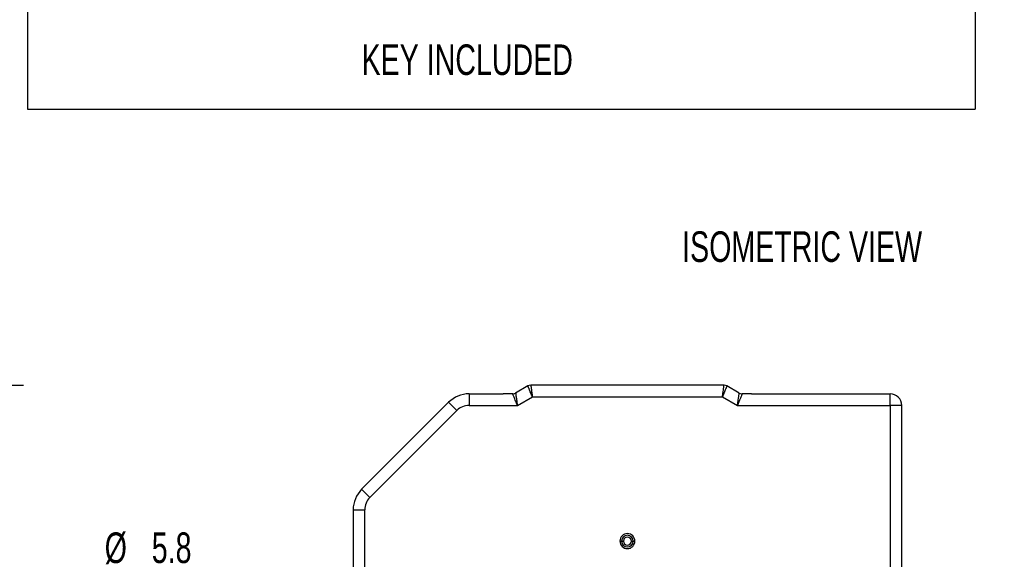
# Model space of a CAD drawing. Header units: millimetres. Extents: x 16 to 683, y 16 to 524.
# Tile 24 of 38: x 369 to 539, y 274 to 368. Entities that reach past the tile are written whole.
import ezdxf

# ---------------------------------------------------------------- set-up
doc = ezdxf.new("R2010")
doc.units = ezdxf.units.MM
doc.header["$LTSCALE"] = 2.5
doc.layers.add('DIMENSIONS', color=140, linetype='Continuous', lineweight=25)
doc.styles.add('SLDTEXTSTYLE0', font='TXT', dxfattribs={"width": 0.7})
doc.dimstyles.new('SLDDIMSTYLE2', dxfattribs={"dimtxt": 5.39502, "dimasz": 8.255, "dimexe": 0, "dimexo": 0.0625, "dimgap": 1.348755, "dimtad": 0, "dimtih": 1, "dimtoh": 1, "dimrnd": 1e-09, "dimzin": 12, "dimdsep": 46, "dimtxsty": 'SLDTEXTSTYLE0', "dimsah": 1, "dimcen": 0.09, "dimadec": 0, "dimazin": 3, "dimtfac": 1, "dimtofl": 0, "dimtmove": 0, "dimatfit": 3, "dimfxl": 0, "dimfrac": 2, "dimtolj": 1, "dimtzin": 12, "dimarcsym": 0})
doc.dimstyles.new('SLDDIMSTYLE5', dxfattribs={"dimtxt": 5.39502, "dimasz": 8.255, "dimexe": 0, "dimexo": 0.0625, "dimgap": 1.348755, "dimtad": 0, "dimtih": 1, "dimtoh": 1, "dimrnd": 1e-09, "dimzin": 12, "dimdsep": 46, "dimtxsty": 'SLDTEXTSTYLE0', "dimsah": 1, "dimcen": 0, "dimadec": 0, "dimazin": 3, "dimtfac": 1, "dimtofl": 0, "dimtmove": 0, "dimatfit": 3, "dimfxl": 0, "dimfrac": 2, "dimtolj": 1, "dimtzin": 12, "dimarcsym": 0})

# ---------------------------------------------------------------- blocks, each defined once
blk = doc.blocks.new('_D_13')
at = {"layer": 'DIMENSIONS'}
for p, q in [((337.56, 304.61), (369.33, 304.61)), ((361.39, 304.61), (361.39, 229.1)), ((353.38, 219.32), (351.57, 219.32)), ((351.57, 219.32), (351.57, 210.75)), ((369.41, 219.32), (371.22, 219.32)), ((371.22, 219.32), (371.22, 210.75)), ((351.57, 210.75), (353.38, 210.75)), ((371.22, 210.75), (369.41, 210.75)), ((361.39, 146.11), (361.39, 209.54)), ((336.21, 146.11), (369.33, 146.11))]:
    blk.add_line(p, q, dxfattribs=at)
for points in [[(361.39, 304.61), (360.12, 296.35), (362.66, 296.35)], [(361.39, 146.11), (362.66, 154.36), (360.12, 154.36)]]:
    blk.add_solid(points, dxfattribs=at)
at = {"layer": 'DIMENSIONS', "char_height": 5.292, "attachment_point": 1, "style": 'SLDTEXTSTYLE0'}
for s, insert in [('158.5', (351.13, 227.35)), ('6.24', (353.38, 217.57))]:
    blk.add_mtext(s, dxfattribs=dict(at, insert=insert))
blk = doc.blocks.new('_D_23')
at = {"layer": 'DIMENSIONS'}
for p, q in [((385.25, 271.07), (383.44, 271.07)), ((383.44, 271.07), (383.44, 262.5)), ((401.29, 271.07), (403.1, 271.07)), ((403.1, 271.07), (403.1, 262.5)), ((383.44, 262.5), (385.25, 262.5)), ((403.1, 262.5), (401.29, 262.5)), ((415.9, 254.66), (412.7, 254.66)), ((435.4, 235.16), (415.9, 254.66))]:
    blk.add_line(p, q, dxfattribs=at)
blk.add_solid([(435.4, 235.16), (430.46, 241.89), (428.67, 240.1)], dxfattribs=at)
at = {"layer": 'DIMENSIONS', "char_height": 5.292, "attachment_point": 1, "style": 'SLDTEXTSTYLE0'}
for s, insert in [('%%c', (383.42, 279.1)), ('5.8', (391.57, 279.1)), ('0.23', (385.25, 269.32)), ('FOR M5', (379.55, 259.54)), ('SCREWS', (377.81, 250.96)), ('(4X)', (385.41, 242.39))]:
    blk.add_mtext(s, dxfattribs=dict(at, insert=insert))

msp = doc.modelspace()

# ---------------------------------------------------------------- linework, layer by layer
for p, q in [((456.722342, 304.472719), (454.588368, 303.240668)), ((490.686444, 304.606694), (457.222342, 304.606694)), ((493.320419, 303.240668), (491.186444, 304.472719)), ((446.525461, 303.106694), (446.525461, 301.106694)), ((446.525461, 303.106694), (452.454393, 303.106694)), ((454.088368, 303.106694), (452.454393, 303.106694)), ((454.892215, 301.106694), (457.490292, 302.606694)), ((457.490292, 302.606694), (490.418495, 302.606694)), ((490.418495, 302.606694), (493.016571, 301.106694)), ((495.454393, 303.106694), (493.820419, 303.106694)), ((495.454393, 303.106694), (519.454393, 303.106694)), ((519.454393, 301.106694), (519.454393, 303.106694)), ((442.989927, 301.642227), (427.918859, 286.57116)), ((429.333073, 285.156946), (444.404141, 300.228014)), ((442.989927, 301.642227), (444.404141, 300.228014)), ((446.525461, 301.106694), (454.892215, 301.106694)), ((493.016571, 301.106694), (519.454393, 301.106694)), ((519.454393, 301.106694), (519.454393, 272.106694)), ((521.454393, 301.106694), (519.454393, 301.106694)), ((521.454393, 272.106694), (521.454393, 301.106694)), ((429.333073, 285.156946), (427.918859, 286.57116)), ((426.454393, 283.035626), (426.454393, 272.106694)), ((426.454393, 283.035626), (428.454393, 283.035626)), ((428.454393, 272.106694), (428.454393, 283.035626)), ((472.654393, 277.606694), (472.954393, 277.606694)), ((472.954393, 277.606694), (473.254393, 277.606694)), ((474.654393, 277.606694), (474.954393, 277.606694)), ((474.954393, 277.606694), (475.254393, 277.606694))]:
    msp.add_line(p, q)
for centre, radius, start, end in [((457.222342, 303.606694), 1, 90, 120), ((490.686444, 303.606694), 1, 60, 90), ((446.525461, 298.106694), 5, 90, 135), ((454.088368, 304.106694), 1, 270, 300), ((493.820419, 304.106694), 1, 240, 270), ((519.454393, 301.106694), 2, 0, 90), ((431.454393, 283.035626), 5, 135, 180), ((473.954393, 277.606694), 1.3, 0, 180), ((473.954393, 277.606694), 1, 0, 180), ((473.954393, 277.606694), 0.7, 0, 180), ((473.954393, 277.606694), 1.3, 180, 0), ((473.954393, 277.606694), 1, 180, 0), ((473.954393, 277.606694), 0.7, 180, 0)]:
    msp.add_arc(centre, radius, start, end)
for points, knots in [([(457.490292, 302.606694), (457.472599, 302.649661), (457.438516, 302.732436), (457.389529, 302.851295), (457.344821, 302.959838), (457.304445, 303.057965), (457.268375, 303.145717), (457.236528, 303.223252), (457.165474, 303.396067), (457.063369, 303.64375), (456.955218, 303.906996), (456.876701, 304.097412), (456.819708, 304.23543), (456.775552, 304.342551), (456.744678, 304.417766), (456.72577, 304.464196), (456.723478, 304.469896), (456.722342, 304.472719)], [0, 0, 0, 0, 0.0442046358, 0.0851566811, 0.122855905, 0.1573021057, 0.1884951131, 0.2164347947, 0.2411210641, 0.3780757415, 0.501357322, 0.5884444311, 0.6739134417, 0.7577830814, 0.8400731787, 0.9208047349, 1, 1, 1, 1]), ([(457.222342, 304.606694), (457.222469, 304.605807), (457.222722, 304.604024), (457.22475, 304.589508), (457.22798, 304.566059), (457.232532, 304.532641), (457.238375, 304.489361), (457.245516, 304.436084), (457.253954, 304.372817), (457.26369, 304.299606), (457.274723, 304.216575), (457.287052, 304.123902), (457.307823, 303.968432), (457.341499, 303.718235), (457.381589, 303.417453), (457.418856, 303.140823), (457.451799, 302.894883), (457.47664, 302.708904), (457.490292, 302.606694)], [0, 0, 0, 0, 0.0430212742, 0.0864974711, 0.1304323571, 0.1748295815, 0.2196926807, 0.2650250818, 0.3108301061, 0.3571109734, 0.4038708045, 0.4511126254, 0.4988393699, 0.622092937, 0.7590458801, 0.8216723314, 0.9019951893, 1, 1, 1, 1]), ([(490.418495, 302.606694), (490.424657, 302.652751), (490.436527, 302.741477), (490.453533, 302.868905), (490.469086, 302.985261), (490.483182, 303.09043), (490.495821, 303.18446), (490.507008, 303.267531), (490.531881, 303.45272), (490.567297, 303.718272), (490.605259, 304.000326), (490.632469, 304.204489), (490.652121, 304.352512), (490.667441, 304.46736), (490.678311, 304.547935), (490.685151, 304.597598), (490.686016, 304.603681), (490.686444, 304.606694)], [0, 0, 0, 0, 0.0442046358, 0.085156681, 0.1228559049, 0.1573021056, 0.188495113, 0.2164347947, 0.2411210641, 0.3780757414, 0.501357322, 0.5884444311, 0.6739134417, 0.7577830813, 0.8400731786, 0.9208047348, 1, 1, 1, 1]), ([(491.186444, 304.472719), (491.18611, 304.471888), (491.185438, 304.470217), (491.179937, 304.456632), (491.171009, 304.43471), (491.158242, 304.403493), (491.141662, 304.36309), (491.121209, 304.31338), (491.096883, 304.25437), (491.068708, 304.1861), (491.036748, 304.108677), (491.001088, 304.022254), (490.941341, 303.877228), (490.845407, 303.643713), (490.729735, 303.363183), (490.623694, 303.104981), (490.529253, 302.875519), (490.457777, 302.702036), (490.418495, 302.606694)], [0, 0, 0, 0, 0.0430212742, 0.0864974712, 0.1304323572, 0.1748295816, 0.2196926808, 0.2650250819, 0.3108301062, 0.3571109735, 0.4038708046, 0.4511126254, 0.4988393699, 0.622092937, 0.7590458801, 0.8216723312, 0.901995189, 1, 1, 1, 1]), ([(454.892215, 301.106694), (454.873732, 301.152744), (454.838138, 301.241427), (454.787122, 301.368857), (454.740462, 301.485208), (454.698176, 301.590372), (454.660262, 301.684398), (454.626704, 301.76746), (454.552402, 301.951863), (454.44658, 302.216275), (454.317878, 302.535348), (454.215801, 302.790077), (454.148924, 302.955914), (454.111677, 303.04882), (454.092039, 303.097657), (454.089587, 303.103692), (454.088368, 303.106694)], [0, 0, 0, 0, 0.0456386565, 0.0878890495, 0.1267511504, 0.1622250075, 0.1943107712, 0.2230087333, 0.2483193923, 0.3878625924, 0.5120084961, 0.6438402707, 0.7681430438, 0.8463572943, 0.9235810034, 1, 1, 1, 1]), ([(454.588368, 303.240668), (454.588478, 303.239871), (454.588699, 303.238273), (454.590514, 303.225344), (454.59345, 303.204656), (454.59762, 303.175434), (454.602989, 303.137889), (454.614247, 303.059075), (454.636306, 302.902807), (454.675281, 302.63113), (454.723341, 302.290424), (454.769431, 301.970615), (454.810798, 301.676059), (454.848174, 301.413697), (454.876586, 301.215643), (454.892215, 301.106694)], [0, 0, 0, 0, 0.0381386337, 0.0764562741, 0.1149767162, 0.1537233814, 0.1927192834, 0.2319869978, 0.3562761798, 0.4881205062, 0.6122526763, 0.7518085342, 0.8161089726, 0.89884246, 1, 1, 1, 1]), ([(493.016571, 301.106694), (493.023589, 301.155816), (493.037105, 301.250415), (493.056639, 301.38628), (493.074406, 301.510373), (493.090367, 301.622592), (493.104546, 301.722977), (493.117014, 301.81169), (493.144869, 302.008538), (493.185431, 302.290437), (493.233508, 302.631114), (493.27247, 302.902754), (493.297472, 303.079811), (493.311668, 303.178893), (493.31908, 303.231007), (493.319974, 303.237459), (493.320419, 303.240668)], [0, 0, 0, 0, 0.0456386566, 0.0878890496, 0.1267511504, 0.1622250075, 0.1943107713, 0.2230087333, 0.2483193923, 0.3878625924, 0.5120084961, 0.6438402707, 0.7681430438, 0.8463572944, 0.9235810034, 1, 1, 1, 1]), ([(493.820419, 303.106694), (493.820115, 303.105948), (493.819508, 303.104454), (493.814616, 303.09235), (493.806814, 303.072965), (493.795815, 303.045573), (493.781691, 303.010374), (493.752034, 302.936489), (493.693004, 302.790129), (493.590919, 302.535361), (493.462187, 302.216272), (493.342197, 301.916264), (493.230744, 301.640487), (493.131932, 301.394588), (493.05751, 301.208861), (493.016571, 301.106694)], [0, 0, 0, 0, 0.0381386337, 0.0764562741, 0.1149767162, 0.1537233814, 0.1927192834, 0.2319869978, 0.3562761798, 0.4881205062, 0.6122526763, 0.7518085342, 0.8161089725, 0.8988424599, 1, 1, 1, 1])]:
    msp.add_open_spline(points, degree=3, knots=knots)
for points in [[(454.351586, 303.14177), (454.435332, 303.164627), (454.514673, 303.19812), (454.588368, 303.240668)], [(446.525461, 301.106694), (445.729834, 301.106694), (444.966734, 300.790607), (444.404141, 300.228014)], [(429.333073, 285.156946), (428.77048, 284.594353), (428.454393, 283.831253), (428.454393, 283.035626)]]:
    msp.add_open_spline(points, degree=3)
at = {"layer": 'DIMENSIONS'}
for p, q in [((370.022386, 509.409575), (370.022386, 352.434131)), ((534.15823, 509.409575), (534.15823, 352.434131)), ((370.022386, 352.434131), (534.15823, 352.434131))]:
    msp.add_line(p, q, dxfattribs=at)

# ---------------------------------------------------------------- texts
at = {"layer": 'DIMENSIONS', "char_height": 5.29166667, "attachment_point": 1, "style": 'SLDTEXTSTYLE0'}
for s, insert in [('KEY INCLUDED', (427.905782, 363.63345)), ('ISOMETRIC VIEW', (483.434169, 331.253036))]:
    msp.add_mtext(s, dxfattribs=dict(at, insert=insert))

# ---------------------------------------------------------------- dimensions: what is measured, and where the dimension line sits
at = {"layer": 'DIMENSIONS'}
dim = msp.add_linear_dim(base=(361.392578, 304.606694), p1=(333.035132, 146.106694), p2=(334.389281, 304.606694), angle=90, dimstyle='SLDDIMSTYLE2', dxfattribs=at)
dim.commit()
dim.dimension.update_dxf_attribs({"geometry": '_D_13', "text_midpoint": (361.392578, 219.321377), "dimtype": 160})
dim = msp.add_diameter_dim_2p(p1=(439.505003, 231.056084), p2=(435.403784, 235.157303), text='<>\\PFOR M5\\PSCREWS\\P(4X)', dimstyle='SLDDIMSTYLE5', dxfattribs=at)
dim.commit()
dim.dimension.update_dxf_attribs({"geometry": '_D_23', "text_midpoint": (393.269358, 257.452015), "dimtype": 163})

doc.saveas('drawing.dxf')
